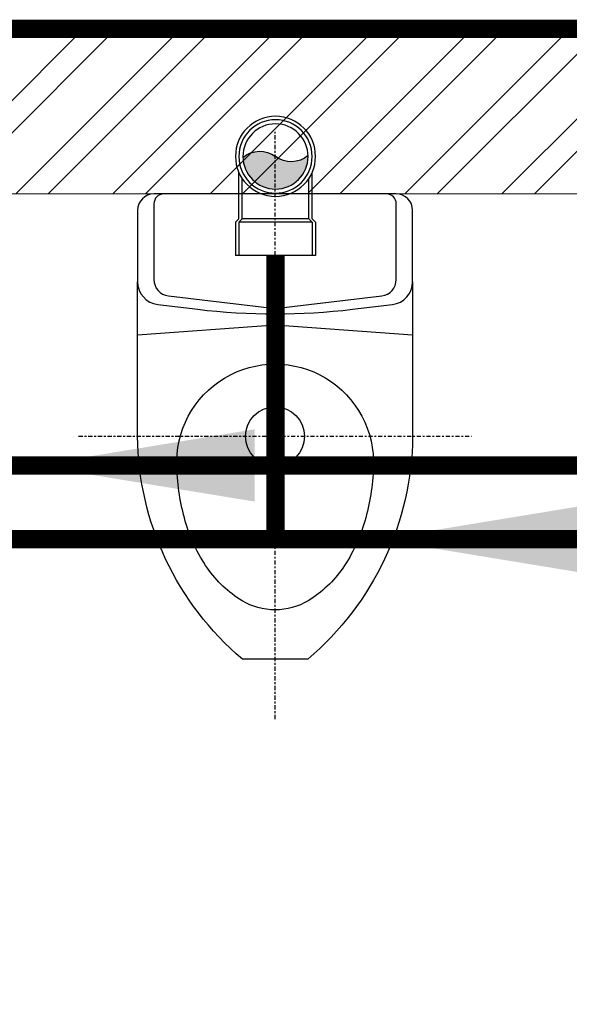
# Model space of a CAD drawing. Header units: inches. Extents: x 113025 to 158499, y 12149 to 30915.
# Tile 41 of 167: x 124202 to 124232, y 21549 to 21603. Entities that reach past the tile are written whole.
import ezdxf

# ---------------------------------------------------------------- set-up
doc = ezdxf.new("R2010")
doc.units = ezdxf.units.IN
doc.header["$MEASUREMENT"] = 0
doc.linetypes.add('CENTER', pattern=[50.79999999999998, 31.75, -6.349999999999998, 6.349999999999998, -6.349999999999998])
for name, color, linetype, lineweight in [('00-GRIDTEXT', 1, 'Continuous', 13), ('FLOOR RAISE', 4, 'Continuous', 5), ('KIT TEXT.', 5, 'Continuous', 5), ('PD_BRICK WALL_115', 134, 'Continuous', 30), ('PD_FIXTURE', 21, 'Continuous', 25), ('PD_HATCH', 45, 'Continuous', 9), ('PP- 75DIA Soil Waste Sewer pipe', 90, 'Continuous', 9), ('PP-Soil Pipe', 1, 'Continuous', 25), ('PP-SWP', 1, 'Continuous', 25)]:
    doc.layers.add(name, color=color, linetype=linetype, lineweight=lineweight)
doc.styles.add('ISO', font='isocp.shx', dxfattribs={"height": 250})
doc.styles.get("Standard").update_dxf_attribs({"font": 'arial.ttf', "height": 6})
doc.dimstyles.new('ISO-10', dxfattribs={"dimtxt": 6, "dimasz": 0.5, "dimexe": 1.25, "dimexo": 0.625, "dimtad": 1, "dimtoh": 1, "dimdec": 1, "dimlunit": 4, "dimtxsty": 'Standard', "dimblk": 'ARCHTICK', "dimcen": 2.5, "dimclrt": 3, "dimadec": 0, "dimazin": 0, "dimtfac": 1, "dimtdec": 1, "dimtmove": 1, "dimatfit": 3, "dimfxl": 1, "dimarcsym": 0})

# ---------------------------------------------------------------- blocks, each defined once
blk = doc.blocks.new('XI')
at = {"color": 251, "linetype": 'CENTER', "ltscale": 0.2}
for points in [[(-370, 300), (-370, -300)], [(-801.6672315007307, 0), (94.80705484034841, 0)]]:
    blk.add_lwpolyline(points, dxfattribs=at)
at = {"color": 251}
for points in [[(-134.0254419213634, -210), (-370, -210, -0.2184915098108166), (-710, -49.99999999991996), (-710, 50, -0.2184915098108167), (-370, 210), (-134.0254419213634, 210)], [(0, 170, 0.414213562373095), (-14.99999999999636, 185), (-130.7758500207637, 185, 0.3799194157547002), (-155.6005568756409, 162.9553222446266), (-175, 0), (-155.6005568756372, -162.9553222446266, 0.3799194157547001), (-130.7758500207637, -185), (-15, -185, 0.4142135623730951), (0, -170)]]:
    blk.add_lwpolyline(points, format="xyb", dxfattribs=at)
blk.add_lwpolyline([(-214.9617833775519, 210), (-199.9617833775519, -2.18279e-11), (-214.9617833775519, -210)], dxfattribs=at)
for points in [[(0, -185.0000000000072), (0, 184.9999999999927, 0.4142135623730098), (-24.99999999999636, 210), (-134.0254419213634, 210, 0.3799194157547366), (-168.7800315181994, 179.1374511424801), (-176.0329554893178, 118.2128897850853, 0.0593143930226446), (-176.0329554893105, -118.212889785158), (-168.7800315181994, -179.1374511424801, 0.3799194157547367), (-134.0254419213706, -210), (-25, -210, 0.4142135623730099)], [(-417.5231746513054, 150.0579086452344, -1.051391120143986), (-417.5231746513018, -150.0579086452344, -0.0603348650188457), (-499.3898118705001, -137.1096117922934, -0.0813859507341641), (-571.1504909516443, -103.3434854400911, -0.1069708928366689), (-620.9777281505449, -50.4386520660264, -0.13641646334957), (-635, 0, -0.1364164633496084), (-620.9777281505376, 50.43865206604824, -0.1069708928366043), (-571.1504909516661, 103.3434854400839, -0.0813859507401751), (-499.3898118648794, 137.1096117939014, -0.0603348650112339)]]:
    blk.add_lwpolyline(points, format="xyb", close=True, dxfattribs=at)
blk.add_circle((-370, 0), 45, dxfattribs=at)
blk = doc.blocks.new('A$C6E471120')
at = {"layer": 'KIT TEXT.', "color": 251, "insert": (-5067.772105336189, -328.0922235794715, 488.6049877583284), "char_height": 60.17529562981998, "width": 1050.283938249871, "attachment_point": 7, "style": 'ISO'}
blk.add_mtext('\\pi300.49;{\\Fromans|c0;\\W0.8;WORK TABLE}', dxfattribs=at)
blk = doc.blocks.new('FIRST FLOOR PLAN 0')
at = {"layer": 'PD_HATCH', "lineweight": 5}
h = blk.add_hatch(dxfattribs=at)
h.set_pattern_fill('ANSI32', color=251, scale=10)
h.set_pattern_definition([(45, (-1110.150169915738, -834.2493176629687), (-2.651650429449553, 2.651650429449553), []), (45, (-1108.382402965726, -834.2493176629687), (-2.651650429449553, 2.651650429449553), [])])
h.paths.add_polyline_path([(-1106.999709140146, -791.4998080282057), (-1115.999709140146, -791.4998080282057), (-1115.999709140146, -872.9998080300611), (-1106.999709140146, -872.9998080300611)])
h.paths.add_polyline_path([(-745.4997091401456, -938.9998080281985), (-914.9997091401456, -938.9998080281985), (-914.9997091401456, -947.9998080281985), (-745.4997091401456, -947.9998080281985)])
h.paths.add_polyline_path([(-560.9997091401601, -938.9998080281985), (-730.4997091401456, -938.9998080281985), (-730.4997091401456, -947.999808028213), (-560.9997091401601, -947.999808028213)])
h.paths.add_polyline_path([(-1106.999709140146, -74.99980802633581), (-1115.999709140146, -74.99980802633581), (-1115.999709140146, -156.4998080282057), (-1106.999709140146, -156.4998080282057)])
h.paths.add_polyline_path([(-1106.999709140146, -171.4998080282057), (-1115.999709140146, -171.4998080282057), (-1115.999709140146, -311.4998080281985), (-1106.999709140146, -311.4998080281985)])
h.paths.add_polyline_path([(-1106.999709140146, -326.4998080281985), (-1115.999709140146, -326.4998080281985), (-1115.999709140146, -466.4998080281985), (-1106.999709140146, -466.4998080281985)])
h.paths.add_polyline_path([(-1106.999709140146, -481.4998080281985), (-1115.999709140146, -481.4998080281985), (-1115.999709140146, -621.4998080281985), (-1106.999709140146, -621.4998080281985)])
h.paths.add_polyline_path([(-1106.999709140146, -636.4998080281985), (-1115.999709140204, -636.4998080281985), (-1115.999709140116, -776.4998080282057), (-1106.999709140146, -776.4998080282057)])
h.paths.add_polyline_path([(-14.99970914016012, 0.0001919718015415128), (-181.4997091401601, 0.0001919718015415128), (-181.4997091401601, -8.99980802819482), (-14.99970914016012, -8.999808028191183)])
h.paths.add_polyline_path([(-196.4997091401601, 0.0001919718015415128), (-361.4997091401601, 0.0001919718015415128), (-361.4997091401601, -8.999808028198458), (-196.4997091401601, -8.99980802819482)])
h.paths.add_polyline_path([(-376.4997091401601, 0.0001919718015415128), (-545.9997091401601, 0.0001919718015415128), (-545.9997091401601, -8.999808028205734), (-376.4997091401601, -8.999808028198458)])
h.paths.add_polyline_path([(-560.9997091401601, 0.0001919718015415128), (-730.4997091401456, 0.0001919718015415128), (-730.4997091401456, -8.999808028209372), (-560.9997091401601, -8.999808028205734)])
h.paths.add_polyline_path([(-929.9997091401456, 0.0001919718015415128), (-1040.999709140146, 0.0001919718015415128), (-1040.999709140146, -8.999808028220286), (-929.9997091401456, -8.999808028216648)])
h.paths.add_polyline_path([(-1055.999709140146, 0.0001919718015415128), (-1115.999709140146, 0.0001919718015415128), (-1115.999709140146, -59.99980802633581), (-1106.999709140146, -59.99980802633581), (-1106.999709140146, -8.999808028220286), (-1055.999709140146, -8.999808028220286)])
h.paths.add_polyline_path([(-1106.999709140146, -887.9998080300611), (-1115.999709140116, -887.9998080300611), (-1115.999709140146, -947.9998080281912), (-1055.999709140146, -947.9998080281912), (-1055.999709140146, -938.9998080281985), (-1106.999709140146, -938.9998080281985)])
h.paths.add_polyline_path([(-929.9997091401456, -938.9998080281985), (-1040.999709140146, -938.9998080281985), (-1040.999709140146, -947.9998080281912), (-929.9997091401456, -947.9998080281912)])
h.paths.add_polyline_path([(-521.2497091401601, -938.9998080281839), (-545.9997091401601, -938.9998080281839), (-545.9997091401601, -947.9998080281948), (-521.2497091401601, -947.9998080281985)])
h.paths.add_polyline_path([(-376.4997091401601, -938.9998080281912), (-401.2497091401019, -938.9998080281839), (-401.2497091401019, -947.9998080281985), (-376.4997091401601, -947.9998080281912)])
h.paths.add_polyline_path([(-338.9997091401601, -938.9998080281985), (-361.4997091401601, -938.9998080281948), (-361.4997091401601, -947.9998080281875), (-338.9997091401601, -947.9998080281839)])
h.paths.add_polyline_path([(-196.4997091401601, -938.9998080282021), (-218.9997091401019, -938.9998080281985), (-218.9997091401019, -947.9998080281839), (-196.4997091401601, -947.9998080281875)])
h.paths.add_polyline_path([(-158.9997091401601, -938.9998080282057), (-181.4997091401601, -938.9998080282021), (-181.4997091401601, -947.9998080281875), (-158.9997091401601, -947.9998080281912)])
h.paths.add_polyline_path([(-14.99970914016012, -938.9998080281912), (-38.99970914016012, -938.9998080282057), (-38.99970914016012, -947.9998080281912), (-14.99970914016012, -947.9998080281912)])
h.paths.add_polyline_path([(0.0002908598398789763, -929.9998080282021), (-8.999709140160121, -929.9998080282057)])
h.paths.add_polyline_path([(0.0002908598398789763, -791.4998080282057), (-8.999709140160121, -791.4998080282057), (-8.999709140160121, -929.9998080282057), (0.0002908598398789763, -929.9998080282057)])
h.paths.add_polyline_path([(0.0002908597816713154, -636.4998080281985), (-8.999709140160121, -636.4998080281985), (-8.999709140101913, -776.4998080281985), (0.0002908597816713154, -776.499808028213)])
h.paths.add_polyline_path([(0.0002908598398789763, -326.4998080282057), (-8.999709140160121, -326.4998080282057), (-8.999709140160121, -621.4998080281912), (0.0002908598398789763, -621.4998080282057)])
h.paths.add_polyline_path([(0.0002908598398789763, -17.99980802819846), (-8.999709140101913, -17.99980802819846), (-8.999709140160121, -156.4998080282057), (0.0002908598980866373, -156.4998080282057)])
h.paths.add_polyline_path([(-17.99970914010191, -159.4998080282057), (-122.9997091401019, -159.4998080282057), (-122.9997091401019, -168.4998080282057), (-17.99970914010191, -168.4998080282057)])
h.paths.add_polyline_path([(-122.9997091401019, -171.4998080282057), (-131.9997091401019, -171.4998080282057), (-131.9997091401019, -249.4998080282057), (-122.9997091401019, -249.4998080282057)])
h.paths.add_polyline_path([(-131.9997091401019, -159.4998080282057), (-203.9997091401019, -159.4998080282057), (-203.9997091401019, -168.4998080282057), (-131.9997091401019, -168.4998080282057)])
h.paths.add_polyline_path([(-203.9997091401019, -171.4998080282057), (-212.9997091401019, -171.4998080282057), (-212.9997091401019, -249.4998080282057), (-203.9997091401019, -249.4998080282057)])
h.paths.add_polyline_path([(-212.9997091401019, -159.4998080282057), (-293.9997091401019, -159.4998080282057), (-293.9997091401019, -261.4998080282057), (-266.9997091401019, -261.4998080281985), (-266.9997091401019, -252.4998080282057), (-284.9997091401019, -252.4998080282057), (-284.9997091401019, -168.4998080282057), (-212.9997091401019, -168.4998080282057)])
h.paths.add_polyline_path([(-212.9997091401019, -252.4998080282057), (-230.9997091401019, -252.4998080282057), (-230.9997091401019, -261.4998080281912), (-212.9997091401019, -261.4998080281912)], flags=17)
h.paths.add_polyline_path([(-185.9997091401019, -252.4998080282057), (-203.9997091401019, -252.4998080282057), (-203.9997091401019, -261.4998080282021), (-185.9997091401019, -261.4998080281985)])
h.paths.add_polyline_path([(-131.9997091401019, -252.4998080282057), (-149.9997091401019, -252.4998080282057), (-149.9997091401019, -261.4998080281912), (-131.9997091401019, -261.4998080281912)])
h.paths.add_polyline_path([(-122.9997091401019, -261.4998080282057), (-131.9997091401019, -261.4998080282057), (-131.9997091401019, -324.4998080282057), (-122.9997091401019, -324.4998080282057)])
h.paths.add_polyline_path([(0.0002908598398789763, -310.4998080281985), (-8.999709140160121, -310.4998080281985), (-8.999709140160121, -311.4998080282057), (0.0002908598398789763, -311.4998080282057)])
h.paths.add_polyline_path([(0.0002908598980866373, -171.4998080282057), (-8.999709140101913, -171.4998080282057), (-8.999709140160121, -190.4998080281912), (0.0002908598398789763, -190.4998080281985)])
h.paths.add_polyline_path([(-878.2497091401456, -8.999808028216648), (-878.2497091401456, 0.0001919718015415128), (-914.9997091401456, 0.0001919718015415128), (-914.9997091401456, -8.999808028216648)])
h.paths.add_polyline_path([(-782.2497091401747, 0.0001919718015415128), (-782.2497091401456, -8.99980802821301), (-745.4997091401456, -8.999808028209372), (-745.4997091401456, 0.0001919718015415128)])
at = {"layer": 'PD_BRICK WALL_115', "color": 251, "lineweight": 5}
for p, q in [((0.0002908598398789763, 0.0001919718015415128), (-782.2497091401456, 0.0001919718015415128)), ((-196.4997091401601, -8.99980802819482), (-361.4997091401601, -8.999808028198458))]:
    blk.add_line(p, q, dxfattribs=at)
at = {"layer": '00-GRIDTEXT', "color": 251, "xscale": 0.03937007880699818, "yscale": 0.03937007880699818, "zscale": 0.03937007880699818}
blk.add_blockref('A$C6E471120', (-539.999708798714, -8.999237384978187), dxfattribs=at)
at = {"layer": 'PD_FIXTURE', "color": 251, "ltscale": 12, "xscale": 0.03571428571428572, "yscale": 0.03571428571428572, "zscale": 0.03571428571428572, "rotation": 90}
blk.add_blockref('XI', (-308.9997091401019, -8.999808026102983), dxfattribs=at)
blk = doc.blocks.new('PP-WC CONNECTOR BEND')
at = {"lineweight": 30}
h = blk.add_hatch(color=256, dxfattribs=at)
edge = h.paths.add_edge_path()
edge.add_ellipse((-79.84568734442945, 16.06918967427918), major_axis=(19.39290396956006, 18.32186724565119), ratio=1, start_angle=96.33861705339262, end_angle=173.6613829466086, ccw=False)
edge.add_ellipse((-101.1428493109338, 0.0003864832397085), major_axis=(22.89194586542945, -24.23013451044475), ratio=0.9999999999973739, start_angle=-45.00000000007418, end_angle=134.9999999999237, ccw=False)
edge.add_ellipse((-122.4400112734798, -16.0684167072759), major_axis=(18.3218672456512, -19.39290396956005), ratio=1, start_angle=6.33861705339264, end_angle=83.66138294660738)
at = {"linetype": 'Continuous'}
for p, q in [((-34.09090909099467, 40.90909090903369), (-37.50000000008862, 37.49999999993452)), ((-34.09090909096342, 40.90909090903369), (-5.70708e-11, 40.90909090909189)), ((5.72413e-11, -40.90909090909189), (-5.70708e-11, 40.90909090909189)), ((-37.50000000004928, 37.49999999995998), (-84.90057435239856, 37.49999999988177)), ((-37.49999999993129, -37.50000000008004), (-84.90057435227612, -37.50000000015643)), ((-34.09090909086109, -40.90909090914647), (-37.4999999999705, -37.50000000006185)), ((-34.09090909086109, -40.90909090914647), (5.72413e-11, -40.90909090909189))]:
    blk.add_line(p, q, dxfattribs=at)
at = {"linetype": 'Continuous', "ltscale": 0.005}
for p, q in [((-37.50000000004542, 34.09090909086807), (-78.63664915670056, 34.09090909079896)), ((-34.09090909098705, 37.49999999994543), (-37.50000000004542, 34.09090909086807)), ((-37.49999999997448, -34.09090909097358), (-37.50000000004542, 34.09090909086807)), ((-34.09090909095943, 37.49999999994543), (-6.89511e-11, 37.5)), ((-34.09090909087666, -37.50000000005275), (-34.09090909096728, 37.49999999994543)), ((-37.49999999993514, -34.09090909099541), (-78.63664915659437, -34.09090909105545)), ((-34.09090909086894, -37.50000000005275), (-37.49999999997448, -34.09090909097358)), ((-34.09090909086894, -37.50000000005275), (4.14389e-11, -37.5))]:
    blk.add_line(p, q, dxfattribs=at)
at = {"linetype": 'Continuous'}
blk.add_circle((-101.2499999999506, -1.69166e-10), 40.90909090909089, dxfattribs=at)
at = {"lineweight": 30}
for radius in [37.50049768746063, 33.33377572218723]:
    blk.add_circle((-101.1428493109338, 0.0003864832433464), radius, dxfattribs=at)
for centre, start, end in [((-79.84568734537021, 16.06918967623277), 139.7119494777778, 217.0347153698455), ((-122.4400112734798, -16.0684167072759), 319.7119494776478, 37.03471536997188)]:
    blk.add_arc(centre, 26.67912186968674, start, end, dxfattribs=at)
blk = doc.blocks.new('_ArchTick')
at = {"color": 0, "linetype": 'ByBlock', "const_width": 0.15}
blk.add_lwpolyline([(-0.5, -0.5), (0.5, 0.5)], dxfattribs=at)

msp = doc.modelspace()

# ---------------------------------------------------------------- linework, layer by layer
at = {"layer": 'FLOOR RAISE', "const_width": 0.9999999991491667}
msp.add_lwpolyline([(123779.3852480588, 21602.60307750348), (124524.8852474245, 21602.60307750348), (124524.8852474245, 21446.10307763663), (124506.8852474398, 21446.10307763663), (124506.8852474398, 21443.10307763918), (124230.8852476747, 21443.10307763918), (124230.8852476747, 21341.10307772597), (124142.3852477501, 21341.10307772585), (123993.8852478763, 21341.10307772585), (123993.8852478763, 21274.60307778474), (123777.8852480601, 21274.60307778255), (123777.8852480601, 21292.60307776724), (123779.3852480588, 21292.60307776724), (123779.3852480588, 21602.60307750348)], dxfattribs=at)
at = {"layer": 'PP- 75DIA Soil Waste Sewer pipe', "ltscale": 0.015}
msp.add_lwpolyline([(124184.6254687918, 21588.87004570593, 0.9999999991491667, 0.9999999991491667, 0), (124184.6254687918, 21578.80129324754, 0.9999999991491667, 0.9999999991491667, 0), (124495.7397239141, 21578.80129324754, 0.9999999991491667, 0.9999999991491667, 0), (124501.8565711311, 21584.91814046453, 0.9999999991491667, 0.9999999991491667, 0)], format="xyseb", dxfattribs=at)
at = {"layer": 'PP-Soil Pipe', "color": 1, "ltscale": 0.015, "const_width": 0.9999999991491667}
msp.add_lwpolyline([(124215.9071769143, 21590.25264641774), (124215.9071769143, 21574.77304730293)], dxfattribs=at)
at = {"layer": 'PP-Soil Pipe', "color": 1, "ltscale": 0.015}
msp.add_lwpolyline([(124506.6580578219, 21574.77304730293, 0.9999999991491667, 0.9999999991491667, 0), (124190.2529341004, 21574.77304730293, 1, 1, 0), (124190.2529341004, 21588.72449750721, 1, 1, 0)], format="xyseb", dxfattribs=at)

# ---------------------------------------------------------------- block references
at = {"color": 251}
msp.add_blockref('FIRST FLOOR PLAN 0', (124524.8849565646, 21602.60288553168), dxfattribs=at)
at = {"layer": 'PP-SWP', "xscale": -0.05333333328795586, "yscale": 0.05333333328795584, "zscale": 0.05333333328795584, "rotation": 89.9999791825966}
msp.add_blockref('PP-WC CONNECTOR BEND', (124215.9071769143, 21590.25264641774), dxfattribs=at)

# ---------------------------------------------------------------- leaders
at = {"layer": 'PP- 75DIA Soil Waste Sewer pipe', "ltscale": 0.015}
msp.add_leader([(124202.7803633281, 21578.80129324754), (124235.6603502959, 21578.80129324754)], dimstyle='ISO-10', override={"dimasz": 12, "dimgap": 0.625, "dimtad": 0}, dxfattribs=at)
at = {"layer": 'PP-Soil Pipe', "color": 1, "lineweight": 5, "ltscale": 0.015}
msp.add_leader([(124221.5353770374, 21574.77304730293), (124254.4153640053, 21574.77304730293)], dimstyle='ISO-10', override={"dimasz": 12, "dimgap": 0.625, "dimtad": 0}, dxfattribs=at)

doc.saveas('drawing.dxf')
